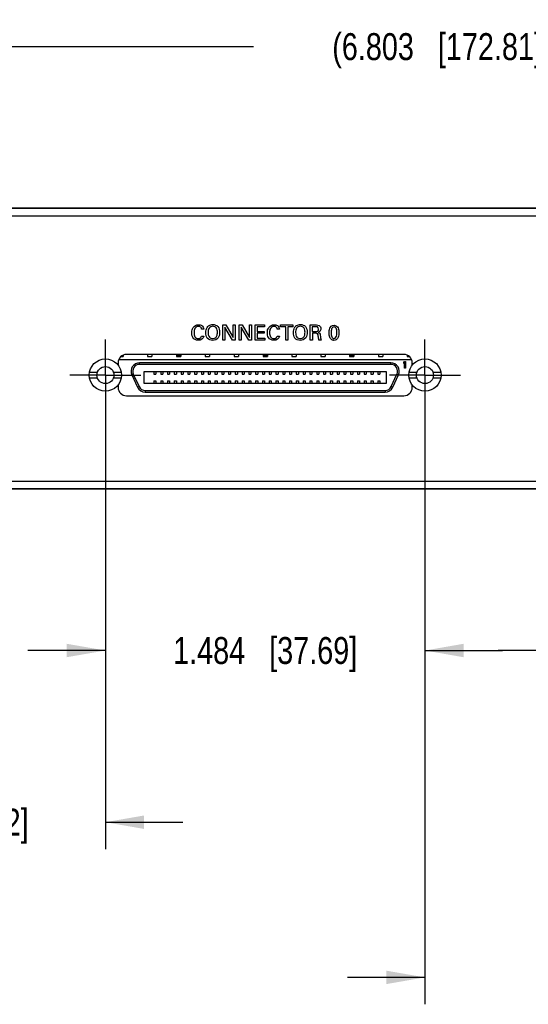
# Model space of a CAD drawing. Header units: inches. Extents: x 0 to 34, y 0 to 22.
# Tile 4 of 29: x 14 to 16.3, y 2.8 to 7.4. Entities that reach past the tile are written whole.
import ezdxf

# ---------------------------------------------------------------- set-up
doc = ezdxf.new("R2010")
doc.units = ezdxf.units.IN
doc.header["$LTSCALE"] = 1.87
doc.header["$MEASUREMENT"] = 0
doc.linetypes.add('CENTER', pattern=[0.6, 0.375, -0.075, 0.075, -0.075])
doc.layers.get('0').update_dxf_attribs({"linetype": 'CONTINUOUS'})
doc.layers.add('3_ALL_AXES', color=7, linetype='CONTINUOUS')
doc.layers.add('DIMENSIONS', color=7, linetype='CONTINUOUS')
doc.styles.get("Standard").update_dxf_attribs({"font": 'txt', "width": 0.8})
doc.dimstyles.new('DIMSTYLE_1', dxfattribs={"dimtxt": 0.125, "dimasz": 0.18, "dimexe": 0.18, "dimexo": 0.0625, "dimgap": 0.09, "dimtad": 0, "dimtih": 1, "dimtoh": 1, "dimdec": 3, "dimzin": 4, "dimdsep": 46, "dimtxsty": 'STANDARD', "dimblk": '_FILLED', "dimblk1": '_FILLED', "dimblk2": '_FILLED', "dimcen": 0.09, "dimadec": 0, "dimazin": 0, "dimtp": 0.001, "dimtm": 0.001, "dimtfac": 1, "dimtdec": 3, "dimtofl": 0, "dimtmove": 0, "dimatfit": 3, "dimldrblk": '_FILLED', "dimfxl": 1, "dimtolj": 1, "dimtzin": 4, "dimarcsym": 0})

# ---------------------------------------------------------------- blocks, each defined once
blk = doc.blocks.new('_FILLED')
at = {"color": 0, "linetype": 'BYBLOCK'}
blk.add_solid([(0, 0), (-1, 0.174), (-1, -0.174)], dxfattribs=at)
blk = doc.blocks.new('*D5')
at = {"layer": 'DIMENSIONS', "color": 2, "linetype": 'CONTINUOUS'}
for p, q in [((12.7808, 5.5608), (12.7808, 7.375)), ((19.5843, 5.5608), (19.5843, 7.375)), ((12.7808, 7.25), (15.0361, 7.25)), ((19.5843, 7.25), (16.7861, 7.25))]:
    blk.add_line(p, q, dxfattribs=at)
at = {"layer": 'DIMENSIONS', "color": 2, "linetype": 'CONTINUOUS', "xscale": 0.18, "yscale": 0.18, "zscale": 0.18, "rotation": 180}
blk.add_blockref('_FILLED', (12.7808, 7.25), dxfattribs=at)
at = {"layer": 'DIMENSIONS', "color": 2, "linetype": 'CONTINUOUS', "xscale": 0.18, "yscale": 0.18, "zscale": 0.18}
blk.add_blockref('_FILLED', (19.5843, 7.25), dxfattribs=at)
at = {"layer": 'DIMENSIONS', "color": 2, "linetype": 'CONTINUOUS', "insert": (15.9111, 7.3125), "char_height": 0.125, "width": 1.625, "attachment_point": 2, "line_spacing_factor": 0.9}
blk.add_mtext('(6.803{\\Ftxt.shx;\\W1.000000;\\H0.125000; }[172.81])', dxfattribs=at)
blk = doc.blocks.new('*D6')
at = {"layer": 'DIMENSIONS', "color": 2, "linetype": 'CONTINUOUS'}
for p, q in [((14.3485, 5.6628), (14.3485, 3.5244)), ((12.7808, 5.4358), (12.7808, 3.5244)), ((12.7808, 3.6494), (12.4208, 3.6494)), ((14.3485, 3.6494), (14.7085, 3.6494))]:
    blk.add_line(p, q, dxfattribs=at)
at = {"layer": 'DIMENSIONS', "color": 2, "linetype": 'CONTINUOUS', "xscale": 0.18, "yscale": 0.18, "zscale": 0.18}
blk.add_blockref('_FILLED', (12.7808, 3.6494), dxfattribs=at)
at = {"layer": 'DIMENSIONS', "color": 2, "linetype": 'CONTINUOUS', "xscale": 0.18, "yscale": 0.18, "zscale": 0.18, "rotation": 180}
blk.add_blockref('_FILLED', (14.3485, 3.6494), dxfattribs=at)
at = {"layer": 'DIMENSIONS', "color": 2, "linetype": 'CONTINUOUS', "insert": (13.5647, 3.7119), "char_height": 0.125, "width": 1.325, "attachment_point": 2, "line_spacing_factor": 0.9}
blk.add_mtext('1.568{\\Ftxt.shx;\\W1.000000;\\H0.125000; }[39.82]', dxfattribs=at)
blk = doc.blocks.new('*D7')
at = {"layer": 'DIMENSIONS', "color": 2, "linetype": 'CONTINUOUS'}
for p, q in [((14.3485, 5.6628), (14.3485, 4.3215)), ((15.8325, 5.6628), (15.8325, 4.3215)), ((14.3485, 4.4465), (13.9885, 4.4465)), ((15.8325, 4.4465), (16.1925, 4.4465))]:
    blk.add_line(p, q, dxfattribs=at)
at = {"layer": 'DIMENSIONS', "color": 2, "linetype": 'CONTINUOUS', "xscale": 0.18, "yscale": 0.18, "zscale": 0.18}
blk.add_blockref('_FILLED', (14.3485, 4.4465), dxfattribs=at)
at = {"layer": 'DIMENSIONS', "color": 2, "linetype": 'CONTINUOUS', "xscale": 0.18, "yscale": 0.18, "zscale": 0.18, "rotation": 180}
blk.add_blockref('_FILLED', (15.8325, 4.4465), dxfattribs=at)
at = {"layer": 'DIMENSIONS', "color": 2, "linetype": 'CONTINUOUS', "insert": (15.0905, 4.509), "char_height": 0.125, "width": 1.325, "attachment_point": 2, "line_spacing_factor": 0.9}
blk.add_mtext('1.484{\\Ftxt.shx;\\W1.000000;\\H0.125000; }[37.69]', dxfattribs=at)
blk = doc.blocks.new('*D8')
at = {"layer": 'DIMENSIONS', "color": 2, "linetype": 'CONTINUOUS'}
for p, q in [((15.8325, 5.6628), (15.8325, 2.804)), ((16.5325, 5.6628), (16.5325, 2.804)), ((15.8325, 2.929), (15.4725, 2.929)), ((16.5325, 2.929), (16.9414, 2.929))]:
    blk.add_line(p, q, dxfattribs=at)
at = {"layer": 'DIMENSIONS', "color": 2, "linetype": 'CONTINUOUS', "xscale": 0.18, "yscale": 0.18, "zscale": 0.18}
blk.add_blockref('_FILLED', (15.8325, 2.929), dxfattribs=at)
at = {"layer": 'DIMENSIONS', "color": 2, "linetype": 'CONTINUOUS', "xscale": 0.18, "yscale": 0.18, "zscale": 0.18, "rotation": 180}
blk.add_blockref('_FILLED', (16.5325, 2.929), dxfattribs=at)
at = {"layer": 'DIMENSIONS', "color": 2, "linetype": 'CONTINUOUS', "insert": (17.0039, 2.9915), "char_height": 0.125, "width": 1.225, "attachment_point": 1, "line_spacing_factor": 0.9}
blk.add_mtext('.700{\\Ftxt.shx;\\W1.000000;\\H0.125000; }[17.78]', dxfattribs=at)
blk = doc.blocks.new('*D9')
at = {"layer": 'DIMENSIONS', "color": 2, "linetype": 'CONTINUOUS'}
for p, q in [((16.5325, 5.6628), (16.5325, 4.3215)), ((18.0165, 5.6628), (18.0165, 4.3215)), ((16.5325, 4.4465), (16.1725, 4.4465)), ((18.0165, 4.4465), (18.3765, 4.4465))]:
    blk.add_line(p, q, dxfattribs=at)
at = {"layer": 'DIMENSIONS', "color": 2, "linetype": 'CONTINUOUS', "xscale": 0.18, "yscale": 0.18, "zscale": 0.18}
blk.add_blockref('_FILLED', (16.5325, 4.4465), dxfattribs=at)
at = {"layer": 'DIMENSIONS', "color": 2, "linetype": 'CONTINUOUS', "xscale": 0.18, "yscale": 0.18, "zscale": 0.18, "rotation": 180}
blk.add_blockref('_FILLED', (18.0165, 4.4465), dxfattribs=at)
at = {"layer": 'DIMENSIONS', "color": 2, "linetype": 'CONTINUOUS', "insert": (17.2745, 4.509), "char_height": 0.125, "width": 1.325, "attachment_point": 2, "line_spacing_factor": 0.9}
blk.add_mtext('1.484{\\Ftxt.shx;\\W1.000000;\\H0.125000; }[37.69]', dxfattribs=at)

msp = doc.modelspace()

# ---------------------------------------------------------------- linework, layer by layer
at = {"color": 7, "linetype": 'CONTINUOUS'}
for p, q in [((19.2825, 6.5), (13.0825, 6.5)), ((19.2825, 6.4986), (13.0825, 6.4986)), ((19.2825, 6.4633), (13.0825, 6.4633)), ((14.4208, 5.8111), (14.4304, 5.8111)), ((14.4304, 5.8174), (14.4304, 5.8111)), ((15.7346, 5.8213), (14.4465, 5.8213)), ((14.5443, 5.8213), (14.5443, 5.8111)), ((14.5443, 5.8111), (14.5644, 5.8111)), ((14.5644, 5.8213), (14.5644, 5.8111)), ((14.6783, 5.8213), (14.6783, 5.8111)), ((14.6783, 5.8157), (14.6967, 5.8157)), ((14.6783, 5.8132), (14.6967, 5.8132)), ((14.6783, 5.8111), (14.6984, 5.8111)), ((14.6967, 5.8157), (14.6967, 5.8111)), ((14.6984, 5.8213), (14.6984, 5.8111)), ((14.8123, 5.8213), (14.8123, 5.8111)), ((14.8123, 5.8111), (14.8324, 5.8111)), ((14.8324, 5.8213), (14.8324, 5.8111)), ((14.9464, 5.8213), (14.9464, 5.8111)), ((14.9464, 5.8111), (14.9664, 5.8111)), ((14.9664, 5.8213), (14.9664, 5.8111)), ((15.0804, 5.8213), (15.0804, 5.8111)), ((15.0804, 5.8157), (15.1005, 5.8157)), ((15.0804, 5.8132), (15.1005, 5.8132)), ((15.0804, 5.8111), (15.1005, 5.8111)), ((15.1005, 5.8213), (15.1005, 5.8111)), ((15.2144, 5.8213), (15.2144, 5.8111)), ((15.2144, 5.8111), (15.2345, 5.8111)), ((15.2345, 5.8213), (15.2345, 5.8111)), ((15.3484, 5.8213), (15.3484, 5.8111)), ((15.3484, 5.8111), (15.3685, 5.8111)), ((15.3685, 5.8213), (15.3685, 5.8111)), ((15.4824, 5.8213), (15.4824, 5.8111)), ((15.4824, 5.8111), (15.5025, 5.8111)), ((15.4841, 5.8157), (15.4841, 5.8111)), ((15.4841, 5.8157), (15.5025, 5.8157)), ((15.4841, 5.8132), (15.5025, 5.8132)), ((15.5025, 5.8213), (15.5025, 5.8111)), ((15.6164, 5.8213), (15.6164, 5.8111)), ((15.6164, 5.8111), (15.6365, 5.8111)), ((15.6365, 5.8213), (15.6365, 5.8111)), ((15.7505, 5.8175), (15.7505, 5.8111)), ((15.7505, 5.8111), (15.7603, 5.8111)), ((14.4075, 5.7823), (14.4075, 5.7711)), ((14.4109, 5.7973), (15.7702, 5.7973)), ((14.5068, 5.7745), (14.5068, 5.7823)), ((15.6741, 5.7823), (14.5068, 5.7823)), ((15.6741, 5.7745), (14.5068, 5.7745)), ((15.6741, 5.7745), (15.6741, 5.7823)), ((15.7341, 5.7836), (15.7381, 5.7883)), ((15.7341, 5.7782), (15.7341, 5.7836)), ((15.7381, 5.7829), (15.7341, 5.7782)), ((15.7381, 5.7883), (15.742, 5.7883)), ((15.7381, 5.7568), (15.7381, 5.7829)), ((15.742, 5.7883), (15.742, 5.7568)), ((15.7736, 5.7711), (15.7736, 5.7823)), ((14.2748, 5.7381), (14.3113, 5.7381)), ((14.3858, 5.7381), (14.4222, 5.7381)), ((14.4782, 5.7297), (14.4711, 5.7263)), ((14.4711, 5.7263), (14.4979, 5.6689)), ((14.4782, 5.7297), (14.505, 5.6722)), ((14.5274, 5.7408), (14.5274, 5.6877)), ((15.6534, 5.7408), (14.5274, 5.7408)), ((14.5737, 5.7408), (14.5737, 5.73)), ((14.5737, 5.73), (14.5835, 5.73)), ((14.5835, 5.7408), (14.5835, 5.73)), ((14.6052, 5.7408), (14.6052, 5.73)), ((14.6052, 5.73), (14.615, 5.73)), ((14.615, 5.7408), (14.615, 5.73)), ((14.6367, 5.7408), (14.6367, 5.73)), ((14.6367, 5.73), (14.6465, 5.73)), ((14.6465, 5.7408), (14.6465, 5.73)), ((14.6682, 5.7408), (14.6682, 5.73)), ((14.6682, 5.73), (14.678, 5.73)), ((14.678, 5.7408), (14.678, 5.73)), ((14.6997, 5.7408), (14.6997, 5.73)), ((14.6997, 5.73), (14.7095, 5.73)), ((14.7095, 5.7408), (14.7095, 5.73)), ((14.7312, 5.7408), (14.7312, 5.73)), ((14.7312, 5.73), (14.741, 5.73)), ((14.741, 5.7408), (14.741, 5.73)), ((14.7627, 5.7408), (14.7627, 5.73)), ((14.7627, 5.73), (14.7725, 5.73)), ((14.7725, 5.7408), (14.7725, 5.73)), ((14.7942, 5.7408), (14.7942, 5.73)), ((14.7942, 5.73), (14.804, 5.73)), ((14.804, 5.7408), (14.804, 5.73)), ((14.8257, 5.7408), (14.8257, 5.73)), ((14.8257, 5.73), (14.8355, 5.73)), ((14.8355, 5.7408), (14.8355, 5.73)), ((14.8571, 5.7408), (14.8571, 5.73)), ((14.8571, 5.73), (14.867, 5.73)), ((14.867, 5.7408), (14.867, 5.73)), ((14.8886, 5.7408), (14.8886, 5.73)), ((14.8886, 5.73), (14.8985, 5.73)), ((14.8985, 5.7408), (14.8985, 5.73)), ((14.9201, 5.7408), (14.9201, 5.73)), ((14.9201, 5.73), (14.93, 5.73)), ((14.93, 5.7408), (14.93, 5.73)), ((14.9516, 5.7408), (14.9516, 5.73)), ((14.9516, 5.73), (14.9615, 5.73)), ((14.9615, 5.7408), (14.9615, 5.73)), ((14.9831, 5.7408), (14.9831, 5.73)), ((14.9831, 5.73), (14.993, 5.73)), ((14.993, 5.7408), (14.993, 5.73)), ((15.0146, 5.7408), (15.0146, 5.73)), ((15.0146, 5.73), (15.0245, 5.73)), ((15.0245, 5.7408), (15.0245, 5.73)), ((15.0461, 5.7408), (15.0461, 5.73)), ((15.0461, 5.73), (15.056, 5.73)), ((15.056, 5.7408), (15.056, 5.73)), ((15.0776, 5.7408), (15.0776, 5.73)), ((15.0776, 5.73), (15.0875, 5.73)), ((15.0875, 5.7408), (15.0875, 5.73)), ((15.1091, 5.7408), (15.1091, 5.73)), ((15.1091, 5.73), (15.119, 5.73)), ((15.119, 5.7408), (15.119, 5.73)), ((15.1406, 5.7408), (15.1406, 5.73)), ((15.1406, 5.73), (15.1505, 5.73)), ((15.1505, 5.7408), (15.1505, 5.73)), ((15.1721, 5.7408), (15.1721, 5.73)), ((15.1721, 5.73), (15.182, 5.73)), ((15.182, 5.7408), (15.182, 5.73)), ((15.2036, 5.7408), (15.2036, 5.73)), ((15.2036, 5.73), (15.2134, 5.73)), ((15.2134, 5.7408), (15.2134, 5.73)), ((15.2351, 5.7408), (15.2351, 5.73)), ((15.2351, 5.73), (15.2449, 5.73)), ((15.2449, 5.7408), (15.2449, 5.73)), ((15.2666, 5.7408), (15.2666, 5.73)), ((15.2666, 5.73), (15.2764, 5.73)), ((15.2764, 5.7408), (15.2764, 5.73)), ((15.2981, 5.7408), (15.2981, 5.73)), ((15.2981, 5.73), (15.3079, 5.73)), ((15.3079, 5.7408), (15.3079, 5.73)), ((15.3296, 5.7408), (15.3296, 5.73)), ((15.3296, 5.73), (15.3394, 5.73)), ((15.3394, 5.7408), (15.3394, 5.73)), ((15.3611, 5.7408), (15.3611, 5.73)), ((15.3611, 5.73), (15.3709, 5.73)), ((15.3709, 5.7408), (15.3709, 5.73)), ((15.3926, 5.7408), (15.3926, 5.73)), ((15.3926, 5.73), (15.4024, 5.73)), ((15.4024, 5.7408), (15.4024, 5.73)), ((15.4241, 5.7408), (15.4241, 5.73)), ((15.4241, 5.73), (15.4339, 5.73)), ((15.4339, 5.7408), (15.4339, 5.73)), ((15.4556, 5.7408), (15.4556, 5.73)), ((15.4556, 5.73), (15.4654, 5.73)), ((15.4654, 5.7408), (15.4654, 5.73)), ((15.4871, 5.7408), (15.4871, 5.73)), ((15.4871, 5.73), (15.4969, 5.73)), ((15.4969, 5.7408), (15.4969, 5.73)), ((15.5186, 5.7408), (15.5186, 5.73)), ((15.5186, 5.73), (15.5284, 5.73)), ((15.5284, 5.7408), (15.5284, 5.73)), ((15.5501, 5.7408), (15.5501, 5.73)), ((15.5501, 5.73), (15.5599, 5.73)), ((15.5599, 5.7408), (15.5599, 5.73)), ((15.5816, 5.7408), (15.5816, 5.73)), ((15.5816, 5.73), (15.5914, 5.73)), ((15.5914, 5.7408), (15.5914, 5.73)), ((15.6131, 5.7408), (15.6131, 5.73)), ((15.6131, 5.73), (15.6229, 5.73)), ((15.6229, 5.7408), (15.6229, 5.73)), ((15.6534, 5.6877), (15.6534, 5.7408)), ((15.6758, 5.6722), (15.7026, 5.7297)), ((15.683, 5.6689), (15.7098, 5.7263)), ((15.7026, 5.7297), (15.7098, 5.7263)), ((15.742, 5.7568), (15.7381, 5.7568)), ((15.7588, 5.7381), (15.7953, 5.7381)), ((15.8698, 5.7381), (15.9062, 5.7381)), ((14.2748, 5.7125), (14.3113, 5.7125)), ((14.3858, 5.7125), (14.4222, 5.7125)), ((14.4075, 5.6794), (14.4075, 5.6682)), ((14.505, 5.6722), (14.4979, 5.6689)), ((14.5274, 5.6877), (15.6534, 5.6877)), ((14.5737, 5.6985), (14.5737, 5.6877)), ((14.5737, 5.6985), (14.5835, 5.6985)), ((14.5835, 5.6985), (14.5835, 5.6877)), ((14.6052, 5.6985), (14.6052, 5.6877)), ((14.6052, 5.6985), (14.615, 5.6985)), ((14.615, 5.6985), (14.615, 5.6877)), ((14.6367, 5.6985), (14.6367, 5.6877)), ((14.6367, 5.6985), (14.6465, 5.6985)), ((14.6465, 5.6985), (14.6465, 5.6877)), ((14.6682, 5.6985), (14.6682, 5.6877)), ((14.6682, 5.6985), (14.678, 5.6985)), ((14.678, 5.6985), (14.678, 5.6877)), ((14.6997, 5.6985), (14.6997, 5.6877)), ((14.6997, 5.6985), (14.7095, 5.6985)), ((14.7095, 5.6985), (14.7095, 5.6877)), ((14.7312, 5.6985), (14.7312, 5.6877)), ((14.7312, 5.6985), (14.741, 5.6985)), ((14.741, 5.6985), (14.741, 5.6877)), ((14.7627, 5.6985), (14.7627, 5.6877)), ((14.7627, 5.6985), (14.7725, 5.6985)), ((14.7725, 5.6985), (14.7725, 5.6877)), ((14.7942, 5.6985), (14.7942, 5.6877)), ((14.7942, 5.6985), (14.804, 5.6985)), ((14.804, 5.6985), (14.804, 5.6877)), ((14.8257, 5.6985), (14.8257, 5.6877)), ((14.8257, 5.6985), (14.8355, 5.6985)), ((14.8355, 5.6985), (14.8355, 5.6877)), ((14.8571, 5.6985), (14.8571, 5.6877)), ((14.8571, 5.6985), (14.867, 5.6985)), ((14.867, 5.6985), (14.867, 5.6877)), ((14.8886, 5.6985), (14.8886, 5.6877)), ((14.8886, 5.6985), (14.8985, 5.6985)), ((14.8985, 5.6985), (14.8985, 5.6877)), ((14.9201, 5.6985), (14.9201, 5.6877)), ((14.9201, 5.6985), (14.93, 5.6985)), ((14.93, 5.6985), (14.93, 5.6877)), ((14.9516, 5.6985), (14.9516, 5.6877)), ((14.9516, 5.6985), (14.9615, 5.6985)), ((14.9615, 5.6985), (14.9615, 5.6877)), ((14.9831, 5.6985), (14.9831, 5.6877)), ((14.9831, 5.6985), (14.993, 5.6985)), ((14.993, 5.6985), (14.993, 5.6877)), ((15.0146, 5.6985), (15.0146, 5.6877)), ((15.0146, 5.6985), (15.0245, 5.6985)), ((15.0245, 5.6985), (15.0245, 5.6877)), ((15.0461, 5.6985), (15.0461, 5.6877)), ((15.0461, 5.6985), (15.056, 5.6985)), ((15.056, 5.6985), (15.056, 5.6877)), ((15.0776, 5.6985), (15.0776, 5.6877)), ((15.0776, 5.6985), (15.0875, 5.6985)), ((15.0875, 5.6985), (15.0875, 5.6877)), ((15.1091, 5.6985), (15.1091, 5.6877)), ((15.1091, 5.6985), (15.119, 5.6985)), ((15.119, 5.6985), (15.119, 5.6877)), ((15.1406, 5.6985), (15.1406, 5.6877)), ((15.1406, 5.6985), (15.1505, 5.6985)), ((15.1505, 5.6985), (15.1505, 5.6877)), ((15.1721, 5.6985), (15.1721, 5.6877)), ((15.1721, 5.6985), (15.182, 5.6985)), ((15.182, 5.6985), (15.182, 5.6877)), ((15.2036, 5.6985), (15.2036, 5.6877)), ((15.2036, 5.6985), (15.2134, 5.6985)), ((15.2134, 5.6985), (15.2134, 5.6877)), ((15.2351, 5.6985), (15.2351, 5.6877)), ((15.2351, 5.6985), (15.2449, 5.6985)), ((15.2449, 5.6985), (15.2449, 5.6877)), ((15.2666, 5.6985), (15.2666, 5.6877)), ((15.2666, 5.6985), (15.2764, 5.6985)), ((15.2764, 5.6985), (15.2764, 5.6877)), ((15.2981, 5.6985), (15.2981, 5.6877)), ((15.2981, 5.6985), (15.3079, 5.6985)), ((15.3079, 5.6985), (15.3079, 5.6877)), ((15.3296, 5.6985), (15.3296, 5.6877)), ((15.3296, 5.6985), (15.3394, 5.6985)), ((15.3394, 5.6985), (15.3394, 5.6877)), ((15.3611, 5.6985), (15.3611, 5.6877)), ((15.3611, 5.6985), (15.3709, 5.6985)), ((15.3709, 5.6985), (15.3709, 5.6877)), ((15.3926, 5.6985), (15.3926, 5.6877)), ((15.3926, 5.6985), (15.4024, 5.6985)), ((15.4024, 5.6985), (15.4024, 5.6877)), ((15.4241, 5.6985), (15.4241, 5.6877)), ((15.4241, 5.6985), (15.4339, 5.6985)), ((15.4339, 5.6985), (15.4339, 5.6877)), ((15.4556, 5.6985), (15.4556, 5.6877)), ((15.4556, 5.6985), (15.4654, 5.6985)), ((15.4654, 5.6985), (15.4654, 5.6877)), ((15.4871, 5.6985), (15.4871, 5.6877)), ((15.4871, 5.6985), (15.4969, 5.6985)), ((15.4969, 5.6985), (15.4969, 5.6877)), ((15.5186, 5.6985), (15.5186, 5.6877)), ((15.5186, 5.6985), (15.5284, 5.6985)), ((15.5284, 5.6985), (15.5284, 5.6877)), ((15.5501, 5.6985), (15.5501, 5.6877)), ((15.5501, 5.6985), (15.5599, 5.6985)), ((15.5599, 5.6985), (15.5599, 5.6877)), ((15.5816, 5.6985), (15.5816, 5.6877)), ((15.5816, 5.6985), (15.5914, 5.6985)), ((15.5914, 5.6985), (15.5914, 5.6877)), ((15.6131, 5.6985), (15.6131, 5.6877)), ((15.6131, 5.6985), (15.6229, 5.6985)), ((15.6229, 5.6985), (15.6229, 5.6877)), ((15.6758, 5.6722), (15.683, 5.6689)), ((15.7588, 5.7125), (15.7953, 5.7125)), ((15.7736, 5.6682), (15.7736, 5.6794)), ((15.8698, 5.7125), (15.9062, 5.7125)), ((14.4465, 5.6292), (15.7346, 5.6292)), ((14.5336, 5.654), (14.5336, 5.6461)), ((14.5336, 5.654), (15.6473, 5.654)), ((14.5336, 5.6461), (15.6473, 5.6461)), ((15.6473, 5.654), (15.6473, 5.6461)), ((13.0825, 5.2333), (19.2825, 5.2333)), ((13.0825, 5.198), (19.2825, 5.198)), ((13.0825, 5.1965), (19.2825, 5.1965))]:
    msp.add_line(p, q, dxfattribs=at)
at = {"color": 40, "linetype": 'CONTINUOUS'}
for p, q in [((14.894, 5.8878), (14.894, 5.958)), ((14.894, 5.958), (14.9075, 5.958)), ((14.9029, 5.9474), (14.9029, 5.8878)), ((14.9386, 5.8878), (14.9029, 5.9474)), ((14.9075, 5.958), (14.9421, 5.8999)), ((14.9421, 5.8999), (14.9421, 5.958)), ((14.9421, 5.958), (14.951, 5.958)), ((14.951, 5.958), (14.951, 5.8878)), ((14.9697, 5.8878), (14.9697, 5.958)), ((14.9697, 5.958), (14.9832, 5.958)), ((14.9785, 5.9474), (14.9785, 5.8878)), ((15.0142, 5.8878), (14.9785, 5.9474)), ((14.9832, 5.958), (15.0177, 5.8999)), ((15.0177, 5.8999), (15.0177, 5.958)), ((15.0177, 5.958), (15.0267, 5.958)), ((15.0267, 5.958), (15.0267, 5.8878)), ((15.0435, 5.8878), (15.0435, 5.958)), ((15.0435, 5.958), (15.0875, 5.958)), ((15.0532, 5.9497), (15.0532, 5.9278)), ((15.0875, 5.9497), (15.0532, 5.9497)), ((15.0875, 5.958), (15.0875, 5.9497)), ((15.1623, 5.9497), (15.1623, 5.958)), ((15.1623, 5.958), (15.2191, 5.958)), ((15.1859, 5.9497), (15.1623, 5.9497)), ((15.1859, 5.8878), (15.1859, 5.9497)), ((15.1955, 5.9497), (15.1955, 5.8878)), ((15.2191, 5.9497), (15.1955, 5.9497)), ((15.2191, 5.958), (15.2191, 5.9497)), ((15.2998, 5.8878), (15.2998, 5.958)), ((15.2998, 5.958), (15.3249, 5.958)), ((15.3093, 5.9498), (15.3093, 5.9277)), ((15.3246, 5.9498), (15.3093, 5.9498)), ((14.7947, 5.9062), (14.8054, 5.9062)), ((14.8056, 5.939), (14.7952, 5.939)), ((15.0532, 5.9278), (15.0859, 5.9278)), ((15.0532, 5.9197), (15.0532, 5.8963)), ((15.0859, 5.9197), (15.0532, 5.9197)), ((15.0859, 5.9278), (15.0859, 5.9197)), ((15.1458, 5.9062), (15.1566, 5.9062)), ((15.1567, 5.939), (15.1463, 5.939)), ((15.3093, 5.9277), (15.3246, 5.9277)), ((15.3095, 5.9195), (15.3095, 5.8878)), ((15.3217, 5.9195), (15.3095, 5.9195)), ((14.9029, 5.8878), (14.894, 5.8878)), ((14.951, 5.8878), (14.9386, 5.8878)), ((14.9785, 5.8878), (14.9697, 5.8878)), ((15.0267, 5.8878), (15.0142, 5.8878)), ((15.0883, 5.8878), (15.0435, 5.8878)), ((15.0532, 5.8963), (15.0883, 5.8963)), ((15.0883, 5.8963), (15.0883, 5.8878)), ((15.1955, 5.8878), (15.1859, 5.8878)), ((15.3095, 5.8878), (15.2998, 5.8878)), ((15.3507, 5.8878), (15.3403, 5.8878))]:
    msp.add_line(p, q, dxfattribs=at)
at = {"color": 7, "linetype": 'CONTINUOUS'}
for centre, radius in [((14.3485, 5.7253), 0.0748), ((14.3485, 5.7253), 0.0394), ((15.8325, 5.7253), 0.0748), ((15.8325, 5.7253), 0.0394)]:
    msp.add_circle(centre, radius, dxfattribs=at)
for centre, radius, start, end in [((14.4465, 5.7823), 0.039, 90, 180), ((15.7346, 5.7823), 0.039, 0, 90), ((14.5068, 5.743), 0.0394, 90, 205), ((14.5068, 5.743), 0.0315, 90, 205), ((15.6741, 5.743), 0.0394, 335, 90), ((15.6741, 5.743), 0.0315, 335, 90), ((14.4465, 5.6682), 0.039, 180, 270), ((14.5336, 5.6855), 0.0394, 205, 270), ((14.5336, 5.6855), 0.0315, 205, 270), ((15.6473, 5.6855), 0.0315, 270, 335), ((15.6473, 5.6855), 0.0394, 270, 335), ((15.7346, 5.6682), 0.039, 270, 360)]:
    msp.add_arc(centre, radius, start, end, dxfattribs=at)
at = {"color": 40, "linetype": 'CONTINUOUS'}
for points, knots in [([(14.7496, 5.9221), (14.7496, 5.9303), (14.7522, 5.9493), (14.7711, 5.959), (14.7804, 5.959)], [0, 0, 0, 0, 0.469759, 1, 1, 1, 1]), ([(14.78, 5.9512), (14.7736, 5.9512), (14.7605, 5.9422), (14.7601, 5.9286), (14.7601, 5.9222)], [0, 0, 0, 0, 0.499798, 1, 1, 1, 1]), ([(14.7952, 5.939), (14.7948, 5.9415), (14.7927, 5.9487), (14.7845, 5.9512), (14.78, 5.9512)], [0, 0, 0, 0, 0.356025, 1, 1, 1, 1]), ([(14.7804, 5.959), (14.7858, 5.959), (14.7982, 5.9571), (14.8051, 5.9452), (14.8056, 5.939)], [0, 0, 0, 0, 0.469011, 1, 1, 1, 1]), ([(14.8149, 5.9224), (14.8149, 5.9246), (14.8153, 5.9344), (14.8187, 5.9448), (14.8239, 5.9504)], [0, 0, 0, 0, 0.221704, 1, 1, 1, 1]), ([(14.8239, 5.9504), (14.8256, 5.9523), (14.8323, 5.9578), (14.8413, 5.9599), (14.8474, 5.9599)], [0, 0, 0, 0, 0.292912, 1, 1, 1, 1]), ([(14.8475, 5.9517), (14.8408, 5.9517), (14.8262, 5.9446), (14.8251, 5.9297), (14.8251, 5.923)], [0, 0, 0, 0, 0.496502, 1, 1, 1, 1]), ([(14.8474, 5.9599), (14.8557, 5.9599), (14.8752, 5.9531), (14.8791, 5.933), (14.8791, 5.9236)], [0, 0, 0, 0, 0.467276, 1, 1, 1, 1]), ([(14.8688, 5.9237), (14.8688, 5.9305), (14.8679, 5.9451), (14.8536, 5.9517), (14.8475, 5.9517)], [0, 0, 0, 0, 0.525803, 1, 1, 1, 1]), ([(15.1008, 5.9221), (15.1008, 5.9303), (15.1033, 5.9493), (15.1223, 5.959), (15.1316, 5.959)], [0, 0, 0, 0, 0.469759, 1, 1, 1, 1]), ([(15.1312, 5.9512), (15.1248, 5.9512), (15.1117, 5.9422), (15.1112, 5.9286), (15.1112, 5.9222)], [0, 0, 0, 0, 0.499798, 1, 1, 1, 1]), ([(15.1463, 5.939), (15.1459, 5.9415), (15.1438, 5.9487), (15.1357, 5.9512), (15.1312, 5.9512)], [0, 0, 0, 0, 0.356025, 1, 1, 1, 1]), ([(15.1316, 5.959), (15.137, 5.959), (15.1494, 5.9571), (15.1563, 5.9452), (15.1567, 5.939)], [0, 0, 0, 0, 0.469011, 1, 1, 1, 1]), ([(15.2216, 5.9224), (15.2216, 5.9246), (15.222, 5.9344), (15.2254, 5.9448), (15.2306, 5.9504)], [0, 0, 0, 0, 0.221707, 1, 1, 1, 1]), ([(15.2306, 5.9504), (15.2323, 5.9523), (15.239, 5.9578), (15.248, 5.9599), (15.2541, 5.9599)], [0, 0, 0, 0, 0.292918, 1, 1, 1, 1]), ([(15.2541, 5.9517), (15.2475, 5.9517), (15.2328, 5.9446), (15.2318, 5.9297), (15.2318, 5.923)], [0, 0, 0, 0, 0.496515, 1, 1, 1, 1]), ([(15.2541, 5.9599), (15.2624, 5.9599), (15.2819, 5.9531), (15.2858, 5.933), (15.2858, 5.9236)], [0, 0, 0, 0, 0.467282, 1, 1, 1, 1]), ([(15.2755, 5.9237), (15.2755, 5.9305), (15.2746, 5.9451), (15.2603, 5.9517), (15.2541, 5.9517)], [0, 0, 0, 0, 0.525817, 1, 1, 1, 1]), ([(15.3386, 5.9384), (15.3386, 5.9422), (15.3347, 5.9498), (15.3275, 5.9498), (15.3246, 5.9498)], [0, 0, 0, 0, 0.570409, 1, 1, 1, 1]), ([(15.3249, 5.958), (15.326, 5.958), (15.3315, 5.958), (15.3374, 5.9571), (15.3411, 5.9547)], [0, 0, 0, 0, 0.200386, 1, 1, 1, 1]), ([(15.3876, 5.9206), (15.3876, 5.9279), (15.3885, 5.9395), (15.3968, 5.9537), (15.4058, 5.9564), (15.4102, 5.9564)], [0, 0, 0, 0, 0.464344, 0.719429, 1, 1, 1, 1]), ([(15.4103, 5.9487), (15.4055, 5.9487), (15.3961, 5.9383), (15.397, 5.9273), (15.397, 5.9211)], [0, 0, 0, 0, 0.439088, 1, 1, 1, 1]), ([(15.4102, 5.9564), (15.4177, 5.9564), (15.4327, 5.9453), (15.4328, 5.9296), (15.4328, 5.9222)], [0, 0, 0, 0, 0.504043, 1, 1, 1, 1]), ([(15.4233, 5.9213), (15.4233, 5.928), (15.4245, 5.9394), (15.4146, 5.9487), (15.4103, 5.9487)], [0, 0, 0, 0, 0.607783, 1, 1, 1, 1]), ([(14.7791, 5.8867), (14.7701, 5.8867), (14.7518, 5.8961), (14.7496, 5.9143), (14.7496, 5.9221)], [0, 0, 0, 0, 0.53608, 1, 1, 1, 1]), ([(14.7601, 5.9222), (14.7601, 5.9158), (14.7606, 5.9022), (14.7738, 5.8947), (14.7799, 5.8947)], [0, 0, 0, 0, 0.512296, 1, 1, 1, 1]), ([(14.8054, 5.9062), (14.8048, 5.9004), (14.7975, 5.8889), (14.785, 5.8867), (14.7791, 5.8867)], [0, 0, 0, 0, 0.497431, 1, 1, 1, 1]), ([(14.8466, 5.8861), (14.8376, 5.8861), (14.8177, 5.8938), (14.8149, 5.9136), (14.8149, 5.9224)], [0, 0, 0, 0, 0.507877, 1, 1, 1, 1]), ([(14.8791, 5.9236), (14.8791, 5.9147), (14.8763, 5.8945), (14.856, 5.8861), (14.8466, 5.8861)], [0, 0, 0, 0, 0.485889, 1, 1, 1, 1]), ([(14.8624, 5.9008), (14.8639, 5.9026), (14.8678, 5.9097), (14.8688, 5.9179), (14.8688, 5.9237)], [0, 0, 0, 0, 0.282074, 1, 1, 1, 1]), ([(15.1303, 5.8867), (15.1212, 5.8867), (15.103, 5.8961), (15.1008, 5.9143), (15.1008, 5.9221)], [0, 0, 0, 0, 0.53608, 1, 1, 1, 1]), ([(15.1112, 5.9222), (15.1112, 5.9158), (15.1118, 5.9022), (15.125, 5.8947), (15.1311, 5.8947)], [0, 0, 0, 0, 0.512296, 1, 1, 1, 1]), ([(15.1566, 5.9062), (15.1559, 5.9004), (15.1486, 5.8889), (15.1362, 5.8867), (15.1303, 5.8867)], [0, 0, 0, 0, 0.497431, 1, 1, 1, 1]), ([(15.2533, 5.8861), (15.2442, 5.8861), (15.2243, 5.8938), (15.2216, 5.9136), (15.2216, 5.9224)], [0, 0, 0, 0, 0.507883, 1, 1, 1, 1]), ([(15.2858, 5.9236), (15.2858, 5.9147), (15.2829, 5.8945), (15.2627, 5.8861), (15.2533, 5.8861)], [0, 0, 0, 0, 0.485893, 1, 1, 1, 1]), ([(15.2691, 5.9008), (15.2706, 5.9026), (15.2745, 5.9097), (15.2755, 5.9179), (15.2755, 5.9237)], [0, 0, 0, 0, 0.282074, 1, 1, 1, 1]), ([(15.3371, 5.9064), (15.3367, 5.91), (15.3351, 5.9191), (15.3257, 5.9195), (15.3217, 5.9195)], [0, 0, 0, 0, 0.479526, 1, 1, 1, 1]), ([(15.3246, 5.9277), (15.3251, 5.9277), (15.3283, 5.9278), (15.3316, 5.928), (15.3339, 5.9293)], [0, 0, 0, 0, 0.162541, 1, 1, 1, 1]), ([(15.3339, 5.9293), (15.3343, 5.9296), (15.3372, 5.9316), (15.3386, 5.9355), (15.3386, 5.9384)], [0, 0, 0, 0, 0.153811, 1, 1, 1, 1]), ([(15.3356, 5.9234), (15.3384, 5.9227), (15.3447, 5.9199), (15.346, 5.9131), (15.3463, 5.9099)], [0, 0, 0, 0, 0.463436, 1, 1, 1, 1]), ([(15.392, 5.8976), (15.3914, 5.8988), (15.3883, 5.9061), (15.3876, 5.9142), (15.3876, 5.9206)], [0, 0, 0, 0, 0.175099, 1, 1, 1, 1]), ([(15.41, 5.8864), (15.4079, 5.8864), (15.4006, 5.8874), (15.3943, 5.8929), (15.392, 5.8976)], [0, 0, 0, 0, 0.285016, 1, 1, 1, 1]), ([(15.397, 5.9211), (15.397, 5.9148), (15.3961, 5.9036), (15.4058, 5.8945), (15.4101, 5.8945)], [0, 0, 0, 0, 0.596535, 1, 1, 1, 1]), ([(15.4101, 5.8945), (15.4173, 5.8945), (15.4235, 5.9086), (15.4233, 5.9182), (15.4233, 5.9213)], [0, 0, 0, 0, 0.700069, 1, 1, 1, 1]), ([(15.4328, 5.9222), (15.4328, 5.9186), (15.4324, 5.9079), (15.4287, 5.8965), (15.4234, 5.8916)], [0, 0, 0, 0, 0.330185, 1, 1, 1, 1]), ([(15.4234, 5.8916), (15.4223, 5.8905), (15.4183, 5.8876), (15.4133, 5.8864), (15.41, 5.8864)], [0, 0, 0, 0, 0.312277, 1, 1, 1, 1])]:
    msp.add_open_spline(points, degree=3, knots=knots, dxfattribs=at)
for points in [[(15.3411, 5.9547), (15.3457, 5.9518), (15.3489, 5.9458), (15.3489, 5.9404)], [(14.7799, 5.8947), (14.7839, 5.8947), (14.7885, 5.896), (14.7913, 5.8989)], [(14.7913, 5.8989), (14.7931, 5.9008), (14.7942, 5.9036), (14.7947, 5.9062)], [(14.8251, 5.923), (14.8251, 5.9153), (14.8265, 5.9068), (14.8313, 5.9008)], [(14.8313, 5.9008), (14.8348, 5.8964), (14.8413, 5.8944), (14.8469, 5.8944)], [(14.8469, 5.8944), (14.8525, 5.8944), (14.8588, 5.8965), (14.8624, 5.9008)], [(15.1311, 5.8947), (15.1351, 5.8947), (15.1396, 5.896), (15.1424, 5.8989)], [(15.1424, 5.8989), (15.1443, 5.9008), (15.1454, 5.9036), (15.1458, 5.9062)], [(15.2318, 5.923), (15.2318, 5.9153), (15.2332, 5.9068), (15.238, 5.9008)], [(15.238, 5.9008), (15.2415, 5.8964), (15.248, 5.8944), (15.2536, 5.8944)], [(15.2536, 5.8944), (15.2592, 5.8944), (15.2655, 5.8965), (15.2691, 5.9008)], [(15.3439, 5.9279), (15.3417, 5.9257), (15.3387, 5.9242), (15.3356, 5.9234)], [(15.3403, 5.8878), (15.3383, 5.8937), (15.3379, 5.9001), (15.3371, 5.9064)], [(15.3489, 5.9404), (15.3489, 5.9359), (15.3471, 5.9311), (15.3439, 5.9279)], [(15.3463, 5.9099), (15.3472, 5.9024), (15.3482, 5.8949), (15.3507, 5.8878)]]:
    msp.add_open_spline(points, degree=3, dxfattribs=at)
at = {"layer": '3_ALL_AXES', "color": 7, "linetype": 'CENTER'}
for p, q in [((14.3483, 5.7253), (14.3483, 5.8896)), ((15.8325, 5.7253), (15.8325, 5.8896)), ((14.3483, 5.7253), (14.1839, 5.7253)), ((14.3483, 5.7253), (14.3483, 5.5609)), ((14.3483, 5.7253), (14.5127, 5.7253)), ((15.8325, 5.7253), (15.6682, 5.7253)), ((15.8325, 5.7253), (15.8325, 5.5609)), ((15.8325, 5.7253), (15.9969, 5.7253))]:
    msp.add_line(p, q, dxfattribs=at)

# ---------------------------------------------------------------- dimensions: what is measured, and where the dimension line sits
at = {"layer": 'DIMENSIONS', "color": 2, "linetype": 'CONTINUOUS'}
dim = msp.add_linear_dim(base=(12.7808, 7.25001), p1=(19.58429, 5.56076), p2=(12.7808, 5.56076), angle=180, text='(<>)', dimstyle='DIMSTYLE_1', dxfattribs=at)
dim.commit()
dim.dimension.update_dxf_attribs({"geometry": '*D5', "text_midpoint": (15.81108, 7.25001), "dimtype": 160})
for base, p1, p2, picture, middle in [((14.3485, 3.6494), (12.7808, 5.4358), (14.3485, 5.6628), '*D6', (13.4147, 3.6494)), ((15.8325, 4.4465), (14.3485, 5.6628), (15.8325, 5.6628), '*D7', (14.9405, 4.4465)), ((16.5325, 2.929), (15.8325, 5.6628), (16.5325, 5.6628), '*D8', (17.6164, 2.929)), ((18.0165, 4.4465), (16.5325, 5.6628), (18.0165, 5.6628), '*D9', (17.1245, 4.4465))]:
    dim = msp.add_linear_dim(base=base, p1=p1, p2=p2, dimstyle='DIMSTYLE_1', dxfattribs=at)
    dim.commit()
    dim.dimension.update_dxf_attribs({"geometry": picture, "text_midpoint": middle, "dimtype": 160})

doc.saveas('drawing.dxf')
